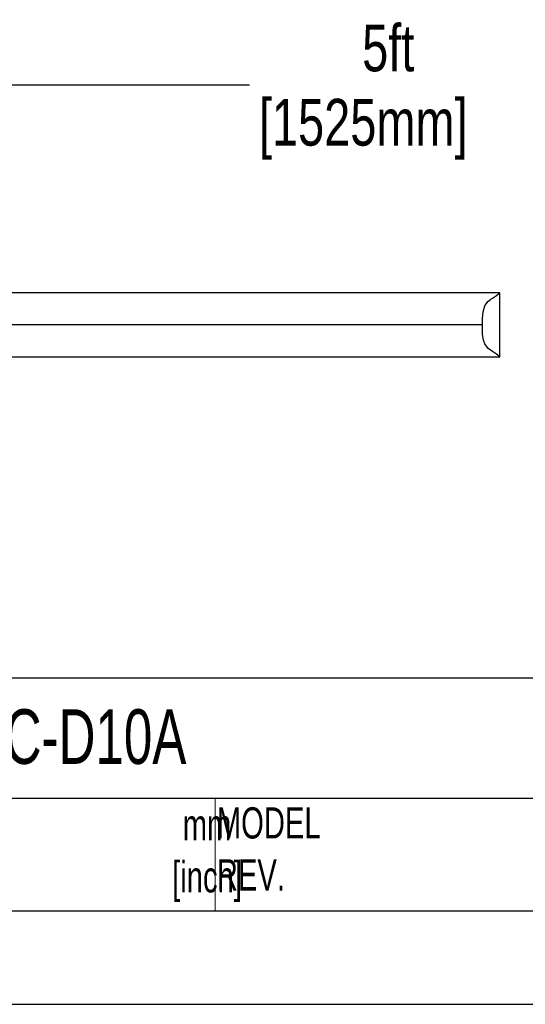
# Model space of a CAD drawing. Header units: millimetres. Extents: x 0 to 489, y 0 to 378.
# Tile 17 of 26: x 308 to 368, y 0 to 117. Entities that reach past the tile are written whole.
import ezdxf

# ---------------------------------------------------------------- set-up
doc = ezdxf.new("R2010")
doc.units = ezdxf.units.MM
doc.header["$LTSCALE"] = 1.75
doc.linetypes.add('CENTERX2', pattern=[20.32, 12.7, -2.54, 2.54, -2.54])
doc.layers.add('DIMENSIONS', color=140, linetype='Continuous', lineweight=25)
doc.layers.add('TEXT', color=140, linetype='Continuous', lineweight=25)
doc.styles.add('SLDTEXTSTYLE0', font='TXT', dxfattribs={"width": 0.7})
doc.styles.add('SLDTEXTSTYLE2', font='TXT', dxfattribs={"width": 0.75})
doc.dimstyles.new('SLDDIMSTYLE3', dxfattribs={"dimtxt": 5.55625, "dimasz": 5.7785, "dimexe": 0, "dimexo": 0.0625, "dimgap": 1.389063, "dimtad": 0, "dimtih": 1, "dimtoh": 1, "dimdec": 1, "dimrnd": 1e-09, "dimzin": 12, "dimdsep": 46, "dimtxsty": 'SLDTEXTSTYLE2', "dimsah": 1, "dimcen": 0.09, "dimadec": 0, "dimazin": 3, "dimtfac": 1, "dimtdec": 1, "dimtofl": 0, "dimtmove": 0, "dimatfit": 3, "dimfxl": 0, "dimfrac": 2, "dimtolj": 1, "dimtzin": 12, "dimarcsym": 0})

# ---------------------------------------------------------------- blocks, each defined once
blk = doc.blocks.new('_D_6')
at = {"layer": 'DIMENSIONS'}
for p, q in [((271.66, 92.36), (271.66, 114.68)), ((436.76, 84.9), (436.76, 114.68)), ((271.66, 109.12), (335.33, 109.12)), ((436.76, 109.12), (373.1, 109.12))]:
    blk.add_line(p, q, dxfattribs=at)
for points in [[(271.66, 109.12), (277.44, 108.24), (277.44, 110.01)], [(436.76, 109.12), (430.98, 110.01), (430.98, 108.24)]]:
    blk.add_solid(points, dxfattribs=at)
at = {"layer": 'DIMENSIONS', "char_height": 5.556, "attachment_point": 1, "style": 'SLDTEXTSTYLE2'}
for s, insert in [('5ft', (348.72, 116.29)), ('[1525mm]', (336.46, 107.47))]:
    blk.add_mtext(s, dxfattribs=dict(at, insert=insert))

msp = doc.modelspace()

# ---------------------------------------------------------------- linework, layer by layer
for p, q in [((365.05, 84.45), (271.66, 84.45)), ((365.05, 76.83), (365.05, 84.45)), ((363, 80.64), (271.66, 80.64)), ((271.66, 76.83), (365.07, 76.83))]:
    msp.add_line(p, q)
at = {"color": 140, "linetype": 'Continuous', "lineweight": 18}
msp.add_line((331.28, 24.45), (331.28, 11.11), dxfattribs=at)
at = {"color": 7, "linetype": 'Continuous'}
msp.add_line((488.95, 0), (0, 0), dxfattribs=at)
at = {"flags": 128}
for points in [[(363, 80.64), (363.01, 81.45), (363.07, 82.21), (363.27, 82.89), (363.65, 83.42), (363.91, 83.63), (364.05, 83.72), (364.14, 83.78), (364.17, 83.8), (364.18, 83.81), (364.66, 84.13), (364.93, 84.35), (365.05, 84.45)], [(365.05, 76.83), (364.93, 76.93), (364.82, 77.03), (364.67, 77.15), (364.2, 77.47), (363.67, 77.85), (363.27, 78.38), (363.15, 78.69), (363.07, 79.06), (363.04, 79.28), (363.02, 79.54), (363.01, 79.83), (363, 80.17), (363, 80.64)]]:
    msp.add_lwpolyline(points, dxfattribs=at)
at = {"layer": 'TEXT'}
for p, q in [((477.84, 38.72), (11.11, 38.72)), ((477.84, 24.45), (11.11, 24.45)), ((11.11, 11.11), (477.84, 11.11))]:
    msp.add_line(p, q, dxfattribs=at)

# ---------------------------------------------------------------- texts
at = {"layer": 'TEXT', "linetype": 'CENTERX2', "lineweight": 18, "style": 'SLDTEXTSTYLE0'}
for s, insert, char_height, attachment_point in [('LPPS18-1C-D10A', (278.61, 35.02), 6.4823, 1), ('MODEL ^JREV.', (331.46, 23.39), 3.7042, 1), ('mm^J[inch]', (330.3, 23.16), 3.704, 2)]:
    msp.add_mtext(s, dxfattribs=dict(at, insert=insert, char_height=char_height, attachment_point=attachment_point))

# ---------------------------------------------------------------- dimensions: what is measured, and where the dimension line sits
at = {"layer": 'DIMENSIONS'}
dim = msp.add_linear_dim(base=(271.66, 109.12), p1=(436.76, 82.67), p2=(271.66, 90.14), text='5ft \\P[1525mm]', dimstyle='SLDDIMSTYLE3', dxfattribs=at)
dim.commit()
dim.dimension.update_dxf_attribs({"geometry": '_D_6', "text_midpoint": (354.21, 109.12), "dimtype": 160})

doc.saveas('drawing.dxf')
